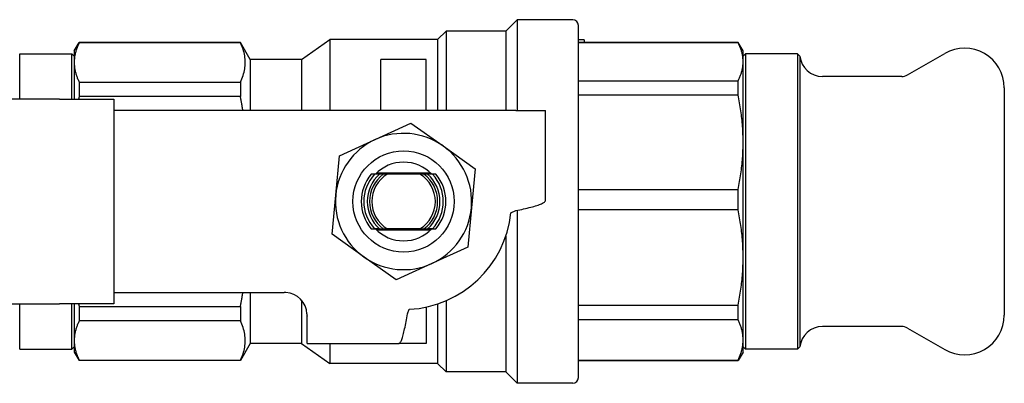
# Model space of a CAD drawing. Header units: millimetres. Extents: x 48 to 3732, y 74 to 351.
# Tile 3 of 4: x 290 to 376, y 319 to 351. Entities that reach past the tile are written whole.
import ezdxf

# ---------------------------------------------------------------- set-up
doc = ezdxf.new("R2010")
doc.units = ezdxf.units.MM
doc.layers.add('DETAIL', color=2, linetype='Continuous')

msp = doc.modelspace()

# ---------------------------------------------------------------- linework, layer by layer
at = {"layer": 'DETAIL'}
for p, q in [((332.338, 349.996), (333.338, 350.996)), ((333.338, 350.996), (333.338, 342.996)), ((338.238, 350.996), (333.338, 350.996)), ((338.738, 319.496), (338.738, 350.496)), ((326.338, 349.246), (327.088, 349.996)), ((327.088, 349.996), (327.088, 342.996)), ((332.338, 349.996), (327.088, 349.996)), ((332.338, 349.996), (332.338, 342.996)), ((294.338, 348.246), (294.771, 348.996)), ((294.771, 348.996), (294.771, 348.968)), ((308.972, 348.996), (294.771, 348.996)), ((308.972, 348.968), (294.771, 348.968)), ((308.972, 348.996), (308.972, 348.968)), ((309.838, 347.496), (308.972, 348.996)), ((314.338, 347.496), (316.837, 349.246)), ((316.837, 349.246), (316.837, 342.996)), ((326.338, 349.246), (316.837, 349.246)), ((326.338, 349.246), (326.338, 342.996)), ((339.238, 349.218), (338.738, 349.218)), ((338.738, 348.996), (352.805, 348.996)), ((352.805, 348.977), (338.738, 348.977)), ((339.238, 349.218), (339.238, 348.996)), ((352.805, 348.977), (352.805, 348.996)), ((353.238, 348.246), (352.805, 348.996)), ((289.538, 343.996), (289.538, 347.996)), ((289.538, 347.996), (294.138, 347.996)), ((294.138, 343.996), (294.138, 347.996)), ((294.338, 347.796), (294.138, 347.996)), ((294.338, 348.246), (294.338, 347.238)), ((353.238, 347.297), (353.238, 348.246)), ((353.238, 347.796), (353.438, 347.996)), ((353.438, 347.996), (353.438, 321.996)), ((358.038, 347.996), (353.438, 347.996)), ((358.038, 347.996), (358.038, 321.996)), ((358.238, 347.796), (358.038, 347.996)), ((358.238, 347.796), (358.238, 322.196)), ((367.702, 346.13), (370.988, 348.028)), ((294.338, 347.238), (294.338, 343.996)), ((309.838, 347.496), (309.838, 342.996)), ((314.338, 347.496), (309.838, 347.496)), ((314.338, 347.496), (314.338, 342.996)), ((325.338, 347.496), (321.338, 347.496)), ((321.338, 342.996), (321.338, 347.496)), ((325.338, 342.996), (325.338, 347.496)), ((353.238, 340.21), (353.238, 347.297)), ((367.202, 345.996), (360.228, 345.996)), ((294.771, 345.508), (308.972, 345.508)), ((294.771, 345.508), (294.771, 344.244)), ((308.972, 345.508), (308.972, 344.244)), ((338.738, 345.616), (352.805, 345.616)), ((352.805, 344.367), (352.805, 345.616)), ((308.972, 344.244), (294.771, 344.244)), ((352.805, 344.367), (338.738, 344.367)), ((376.238, 344.996), (376.238, 324.996)), ((293.03, 343.996), (288.53, 343.996)), ((293.03, 343.996), (297.838, 343.996)), ((297.838, 343.996), (297.838, 342.996)), ((310.083, 342.996), (297.838, 342.996)), ((297.838, 342.996), (297.838, 326.996)), ((312.976, 342.996), (310.083, 342.996)), ((333.238, 342.996), (312.976, 342.996)), ((333.238, 342.996), (335.838, 342.996)), ((335.838, 335.104), (335.838, 342.996)), ((320.839, 340.452), (323.989, 341.894)), ((323.989, 341.894), (326.813, 339.888)), ((317.69, 339.009), (320.839, 340.452)), ((326.813, 339.888), (329.637, 337.881)), ((353.238, 330.07), (353.238, 340.21)), ((317.364, 335.56), (317.69, 339.009)), ((321.221, 337.396), (320.79, 337.396)), ((325.727, 337.496), (320.948, 337.496)), ((324.78, 337.396), (321.895, 337.396)), ((325.885, 337.396), (325.454, 337.396)), ((329.637, 337.881), (329.311, 334.433)), ((317.039, 332.112), (317.364, 335.56)), ((338.738, 336.054), (352.805, 336.054)), ((352.805, 334.267), (352.805, 336.054)), ((329.311, 334.433), (328.986, 330.984)), ((332.785, 333.996), (333.238, 334.191)), ((333.338, 334.214), (333.338, 318.996)), ((352.805, 334.267), (338.738, 334.267)), ((319.863, 330.105), (317.039, 332.112)), ((321.221, 332.596), (320.79, 332.596)), ((320.948, 332.496), (325.727, 332.496)), ((324.78, 332.596), (321.895, 332.596)), ((325.885, 332.596), (325.454, 332.596)), ((332.338, 331.955), (332.338, 319.996)), ((328.986, 330.984), (325.836, 329.541)), ((322.687, 328.099), (319.863, 330.105)), ((325.836, 329.541), (322.687, 328.099)), ((353.238, 322.815), (353.238, 330.07)), ((297.838, 326.996), (310.083, 326.996)), ((297.838, 326.996), (297.838, 325.996)), ((309.838, 326.996), (309.838, 322.496)), ((310.083, 326.996), (312.838, 326.996)), ((288.53, 325.996), (293.03, 325.996)), ((289.538, 321.996), (289.538, 325.996)), ((297.838, 325.996), (293.03, 325.996)), ((294.138, 321.996), (294.138, 325.996)), ((294.338, 325.996), (294.338, 322.755)), ((314.338, 326.319), (314.338, 322.496)), ((327.088, 326.268), (327.088, 319.996)), ((294.771, 325.749), (308.972, 325.749)), ((294.771, 325.749), (294.771, 324.485)), ((308.972, 325.749), (308.972, 324.485)), ((323.689, 325.096), (323.838, 325.51)), ((325.338, 325.709), (325.338, 322.496)), ((326.338, 325.983), (326.338, 320.746)), ((338.738, 325.873), (352.805, 325.873)), ((352.805, 324.594), (352.805, 325.873)), ((308.972, 324.485), (294.771, 324.485)), ((314.838, 322.496), (314.838, 324.904)), ((352.805, 324.594), (338.738, 324.594)), ((367.202, 323.996), (360.228, 323.996)), ((367.702, 323.863), (370.988, 321.965)), ((294.338, 322.755), (294.338, 321.746)), ((353.238, 321.746), (353.238, 322.815)), ((289.538, 321.996), (294.138, 321.996)), ((294.338, 322.196), (294.138, 321.996)), ((294.338, 321.746), (294.771, 320.996)), ((309.838, 322.496), (308.972, 320.996)), ((314.338, 322.496), (309.838, 322.496)), ((314.338, 322.496), (316.837, 320.746)), ((314.838, 322.496), (322.924, 322.496)), ((316.837, 322.496), (316.837, 320.746)), ((325.338, 322.496), (322.924, 322.496)), ((353.238, 321.746), (352.805, 320.996)), ((353.238, 322.196), (353.438, 321.996)), ((358.038, 321.996), (353.438, 321.996)), ((358.238, 322.196), (358.038, 321.996)), ((294.771, 321.025), (308.972, 321.025)), ((294.771, 321.025), (294.771, 320.996)), ((308.972, 320.996), (294.771, 320.996)), ((308.972, 321.025), (308.972, 320.996)), ((338.738, 321.037), (352.805, 321.037)), ((338.738, 320.996), (352.805, 320.996)), ((352.805, 320.996), (352.805, 321.037)), ((326.338, 320.746), (316.837, 320.746)), ((326.338, 320.746), (327.088, 319.996)), ((332.338, 319.996), (327.088, 319.996)), ((332.338, 319.996), (333.338, 318.996)), ((338.238, 318.996), (333.338, 318.996))]:
    msp.add_line(p, q, dxfattribs=at)
at = {"layer": 'DETAIL', "flags": 128}
for points in [[(294.771, 348.968), (294.736, 348.896), (294.703, 348.824), (294.672, 348.752), (294.641, 348.68), (294.612, 348.608), (294.585, 348.536), (294.559, 348.464), (294.534, 348.392), (294.511, 348.32), (294.489, 348.248), (294.468, 348.176), (294.449, 348.104), (294.432, 348.032), (294.415, 347.96), (294.401, 347.888), (294.388, 347.816), (294.376, 347.744), (294.366, 347.671), (294.357, 347.599), (294.35, 347.527), (294.345, 347.455), (294.341, 347.382), (294.338, 347.31), (294.338, 347.238)], [(308.972, 345.508), (309.039, 345.651), (309.101, 345.795), (309.157, 345.939), (309.208, 346.082), (309.253, 346.226), (309.293, 346.37), (309.326, 346.514), (309.354, 346.658), (309.376, 346.802), (309.392, 346.946), (309.401, 347.09), (309.405, 347.234), (309.402, 347.379), (309.392, 347.523), (309.377, 347.668), (309.355, 347.813), (309.327, 347.957), (309.293, 348.102), (309.254, 348.247), (309.209, 348.391), (309.158, 348.536), (309.101, 348.68), (309.039, 348.824), (308.972, 348.968)], [(353.238, 347.297), (353.237, 347.367), (353.234, 347.437), (353.23, 347.507), (353.225, 347.577), (353.218, 347.647), (353.209, 347.717), (353.199, 347.787), (353.187, 347.857), (353.174, 347.927), (353.16, 347.998), (353.143, 348.068), (353.126, 348.138), (353.107, 348.208), (353.086, 348.278), (353.064, 348.348), (353.041, 348.418), (353.016, 348.489), (352.99, 348.559), (352.963, 348.629), (352.934, 348.698), (352.903, 348.768), (352.872, 348.838), (352.839, 348.908), (352.805, 348.977)], [(294.338, 347.238), (294.338, 347.166), (294.341, 347.094), (294.345, 347.022), (294.35, 346.95), (294.357, 346.877), (294.366, 346.805), (294.376, 346.733), (294.388, 346.661), (294.401, 346.589), (294.416, 346.516), (294.432, 346.444), (294.449, 346.372), (294.468, 346.3), (294.489, 346.227), (294.511, 346.155), (294.534, 346.083), (294.559, 346.011), (294.585, 345.939), (294.613, 345.867), (294.642, 345.795), (294.672, 345.723), (294.703, 345.651), (294.736, 345.58), (294.771, 345.508)], [(352.805, 345.616), (352.839, 345.686), (352.872, 345.755), (352.904, 345.825), (352.934, 345.895), (352.963, 345.965), (352.99, 346.035), (353.017, 346.105), (353.041, 346.175), (353.065, 346.245), (353.087, 346.315), (353.107, 346.385), (353.126, 346.455), (353.144, 346.525), (353.16, 346.595), (353.175, 346.665), (353.188, 346.735), (353.199, 346.805), (353.209, 346.875), (353.218, 346.946), (353.225, 347.016), (353.231, 347.086), (353.234, 347.156), (353.237, 347.226), (353.238, 347.297)], [(294.771, 344.244), (294.769, 344.233), (294.767, 344.223), (294.764, 344.213), (294.762, 344.203), (294.76, 344.192), (294.758, 344.182), (294.756, 344.172), (294.754, 344.161), (294.752, 344.151), (294.75, 344.141), (294.748, 344.13), (294.746, 344.12), (294.744, 344.11), (294.742, 344.099), (294.74, 344.089), (294.738, 344.079), (294.736, 344.069), (294.734, 344.058), (294.732, 344.048), (294.73, 344.038), (294.728, 344.027), (294.726, 344.017), (294.724, 344.007), (294.722, 343.996)], [(309.188, 342.996), (309.181, 343.049), (309.173, 343.101), (309.165, 343.153), (309.157, 343.205), (309.149, 343.257), (309.141, 343.309), (309.132, 343.361), (309.124, 343.413), (309.115, 343.465), (309.106, 343.517), (309.098, 343.569), (309.089, 343.621), (309.08, 343.673), (309.07, 343.725), (309.061, 343.777), (309.052, 343.829), (309.042, 343.881), (309.032, 343.933), (309.022, 343.985), (309.013, 344.036), (309.002, 344.088), (308.992, 344.14), (308.982, 344.192), (308.972, 344.244)], [(353.238, 340.21), (353.237, 340.383), (353.234, 340.557), (353.23, 340.73), (353.225, 340.903), (353.218, 341.077), (353.209, 341.25), (353.199, 341.423), (353.187, 341.597), (353.174, 341.77), (353.16, 341.944), (353.143, 342.117), (353.126, 342.291), (353.107, 342.464), (353.086, 342.638), (353.064, 342.811), (353.041, 342.984), (353.016, 343.158), (352.99, 343.331), (352.963, 343.504), (352.934, 343.677), (352.903, 343.849), (352.872, 344.022), (352.839, 344.194), (352.805, 344.367)], [(352.805, 336.054), (352.839, 336.227), (352.872, 336.4), (352.904, 336.573), (352.934, 336.746), (352.963, 336.918), (352.99, 337.091), (353.017, 337.264), (353.041, 337.437), (353.065, 337.61), (353.087, 337.783), (353.107, 337.956), (353.126, 338.13), (353.144, 338.303), (353.16, 338.476), (353.175, 338.649), (353.188, 338.822), (353.199, 338.996), (353.209, 339.169), (353.218, 339.343), (353.225, 339.516), (353.231, 339.69), (353.234, 339.863), (353.237, 340.037), (353.238, 340.21)], [(320.854, 337.403), (320.839, 337.403), (320.824, 337.403), (320.809, 337.403), (320.794, 337.403), (320.779, 337.402), (320.764, 337.402), (320.749, 337.402), (320.734, 337.402), (320.719, 337.402), (320.704, 337.402), (320.689, 337.402), (320.673, 337.401), (320.658, 337.401), (320.642, 337.401), (320.627, 337.401), (320.612, 337.401), (320.596, 337.401), (320.58, 337.4), (320.565, 337.4), (320.549, 337.4), (320.533, 337.4), (320.518, 337.4), (320.502, 337.4), (320.486, 337.4)], [(320.79, 337.396), (320.777, 337.397), (320.765, 337.397), (320.752, 337.397), (320.739, 337.397), (320.726, 337.397), (320.714, 337.397), (320.701, 337.397), (320.688, 337.397), (320.675, 337.398), (320.663, 337.398), (320.65, 337.398), (320.637, 337.398), (320.625, 337.398), (320.612, 337.398), (320.599, 337.398), (320.587, 337.399), (320.574, 337.399), (320.561, 337.399), (320.549, 337.399), (320.536, 337.399), (320.524, 337.399), (320.511, 337.399), (320.498, 337.399), (320.486, 337.4)], [(321.541, 337.399), (321.528, 337.399), (321.514, 337.399), (321.501, 337.399), (321.487, 337.399), (321.474, 337.399), (321.46, 337.399), (321.447, 337.398), (321.433, 337.398), (321.42, 337.398), (321.407, 337.398), (321.393, 337.398), (321.38, 337.398), (321.367, 337.398), (321.353, 337.398), (321.34, 337.398), (321.327, 337.397), (321.314, 337.397), (321.3, 337.397), (321.287, 337.397), (321.274, 337.397), (321.261, 337.397), (321.247, 337.397), (321.234, 337.397), (321.221, 337.396)], [(321.895, 337.396), (321.88, 337.397), (321.865, 337.397), (321.85, 337.397), (321.835, 337.397), (321.821, 337.397), (321.806, 337.397), (321.791, 337.397), (321.776, 337.397), (321.761, 337.397), (321.746, 337.398), (321.731, 337.398), (321.717, 337.398), (321.702, 337.398), (321.687, 337.398), (321.673, 337.398), (321.658, 337.398), (321.643, 337.398), (321.629, 337.398), (321.614, 337.399), (321.599, 337.399), (321.585, 337.399), (321.57, 337.399), (321.556, 337.399), (321.541, 337.399)], [(325.134, 337.399), (325.12, 337.399), (325.105, 337.399), (325.09, 337.399), (325.076, 337.399), (325.061, 337.399), (325.047, 337.398), (325.032, 337.398), (325.017, 337.398), (325.003, 337.398), (324.988, 337.398), (324.973, 337.398), (324.959, 337.398), (324.944, 337.398), (324.929, 337.398), (324.914, 337.397), (324.899, 337.397), (324.885, 337.397), (324.87, 337.397), (324.855, 337.397), (324.84, 337.397), (324.825, 337.397), (324.81, 337.397), (324.795, 337.397), (324.78, 337.396)], [(325.454, 337.396), (325.441, 337.397), (325.428, 337.397), (325.415, 337.397), (325.401, 337.397), (325.388, 337.397), (325.375, 337.397), (325.362, 337.397), (325.349, 337.397), (325.335, 337.398), (325.322, 337.398), (325.309, 337.398), (325.295, 337.398), (325.282, 337.398), (325.269, 337.398), (325.255, 337.398), (325.242, 337.398), (325.228, 337.398), (325.215, 337.399), (325.202, 337.399), (325.188, 337.399), (325.175, 337.399), (325.161, 337.399), (325.148, 337.399), (325.134, 337.399)], [(326.189, 337.4), (326.174, 337.4), (326.158, 337.4), (326.142, 337.4), (326.126, 337.4), (326.111, 337.4), (326.095, 337.4), (326.079, 337.401), (326.064, 337.401), (326.048, 337.401), (326.033, 337.401), (326.017, 337.401), (326.002, 337.401), (325.987, 337.402), (325.972, 337.402), (325.956, 337.402), (325.941, 337.402), (325.926, 337.402), (325.911, 337.402), (325.896, 337.402), (325.881, 337.403), (325.866, 337.403), (325.851, 337.403), (325.836, 337.403), (325.821, 337.403)], [(326.189, 337.4), (326.177, 337.399), (326.164, 337.399), (326.152, 337.399), (326.139, 337.399), (326.126, 337.399), (326.114, 337.399), (326.101, 337.399), (326.089, 337.399), (326.076, 337.398), (326.063, 337.398), (326.051, 337.398), (326.038, 337.398), (326.025, 337.398), (326.013, 337.398), (326, 337.398), (325.987, 337.397), (325.974, 337.397), (325.962, 337.397), (325.949, 337.397), (325.936, 337.397), (325.924, 337.397), (325.911, 337.397), (325.898, 337.397), (325.885, 337.396)], [(333.238, 334.191), (333.408, 334.229), (333.577, 334.267), (333.745, 334.305), (333.91, 334.343), (334.073, 334.381), (334.233, 334.419), (334.388, 334.457), (334.538, 334.495), (334.682, 334.533), (334.82, 334.571), (334.952, 334.609), (335.076, 334.647), (335.192, 334.685), (335.3, 334.723), (335.399, 334.761), (335.489, 334.8), (335.569, 334.838), (335.64, 334.876), (335.7, 334.914), (335.749, 334.952), (335.788, 334.99), (335.815, 335.028), (335.832, 335.066), (335.838, 335.104)], [(353.238, 330.07), (353.237, 330.245), (353.234, 330.42), (353.23, 330.595), (353.225, 330.77), (353.218, 330.945), (353.209, 331.12), (353.199, 331.295), (353.187, 331.47), (353.174, 331.645), (353.16, 331.82), (353.143, 331.996), (353.126, 332.171), (353.107, 332.346), (353.086, 332.521), (353.064, 332.696), (353.041, 332.871), (353.016, 333.046), (352.99, 333.221), (352.963, 333.396), (352.934, 333.57), (352.903, 333.744), (352.872, 333.919), (352.839, 334.093), (352.805, 334.267)], [(320.486, 332.593), (320.498, 332.594), (320.511, 332.594), (320.524, 332.594), (320.536, 332.594), (320.549, 332.594), (320.561, 332.594), (320.574, 332.594), (320.587, 332.594), (320.599, 332.595), (320.612, 332.595), (320.625, 332.595), (320.637, 332.595), (320.65, 332.595), (320.663, 332.595), (320.675, 332.595), (320.688, 332.595), (320.701, 332.596), (320.714, 332.596), (320.726, 332.596), (320.739, 332.596), (320.752, 332.596), (320.765, 332.596), (320.777, 332.596), (320.79, 332.596)], [(320.486, 332.593), (320.502, 332.593), (320.518, 332.593), (320.533, 332.593), (320.549, 332.593), (320.565, 332.593), (320.58, 332.592), (320.596, 332.592), (320.612, 332.592), (320.627, 332.592), (320.642, 332.592), (320.658, 332.592), (320.673, 332.592), (320.689, 332.591), (320.704, 332.591), (320.719, 332.591), (320.734, 332.591), (320.749, 332.591), (320.764, 332.591), (320.779, 332.591), (320.794, 332.59), (320.809, 332.59), (320.824, 332.59), (320.839, 332.59), (320.854, 332.59)], [(321.221, 332.596), (321.234, 332.596), (321.247, 332.596), (321.261, 332.596), (321.274, 332.596), (321.287, 332.596), (321.3, 332.596), (321.314, 332.596), (321.327, 332.596), (321.34, 332.595), (321.353, 332.595), (321.367, 332.595), (321.38, 332.595), (321.393, 332.595), (321.407, 332.595), (321.42, 332.595), (321.433, 332.595), (321.447, 332.595), (321.46, 332.594), (321.474, 332.594), (321.487, 332.594), (321.501, 332.594), (321.514, 332.594), (321.528, 332.594), (321.541, 332.594)], [(321.541, 332.594), (321.556, 332.594), (321.57, 332.594), (321.585, 332.594), (321.599, 332.594), (321.614, 332.594), (321.629, 332.595), (321.643, 332.595), (321.658, 332.595), (321.673, 332.595), (321.687, 332.595), (321.702, 332.595), (321.717, 332.595), (321.731, 332.595), (321.746, 332.595), (321.761, 332.596), (321.776, 332.596), (321.791, 332.596), (321.806, 332.596), (321.821, 332.596), (321.835, 332.596), (321.85, 332.596), (321.865, 332.596), (321.88, 332.596), (321.895, 332.596)], [(324.78, 332.596), (324.795, 332.596), (324.81, 332.596), (324.825, 332.596), (324.84, 332.596), (324.855, 332.596), (324.87, 332.596), (324.885, 332.596), (324.899, 332.596), (324.914, 332.596), (324.929, 332.595), (324.944, 332.595), (324.959, 332.595), (324.973, 332.595), (324.988, 332.595), (325.003, 332.595), (325.017, 332.595), (325.032, 332.595), (325.047, 332.595), (325.061, 332.594), (325.076, 332.594), (325.09, 332.594), (325.105, 332.594), (325.12, 332.594), (325.134, 332.594)], [(325.134, 332.594), (325.148, 332.594), (325.161, 332.594), (325.175, 332.594), (325.188, 332.594), (325.202, 332.594), (325.215, 332.594), (325.228, 332.595), (325.242, 332.595), (325.255, 332.595), (325.269, 332.595), (325.282, 332.595), (325.295, 332.595), (325.309, 332.595), (325.322, 332.595), (325.335, 332.595), (325.349, 332.596), (325.362, 332.596), (325.375, 332.596), (325.388, 332.596), (325.401, 332.596), (325.415, 332.596), (325.428, 332.596), (325.441, 332.596), (325.454, 332.596)], [(325.821, 332.59), (325.836, 332.59), (325.851, 332.59), (325.866, 332.59), (325.881, 332.59), (325.896, 332.591), (325.911, 332.591), (325.926, 332.591), (325.941, 332.591), (325.956, 332.591), (325.972, 332.591), (325.987, 332.591), (326.002, 332.592), (326.017, 332.592), (326.033, 332.592), (326.048, 332.592), (326.064, 332.592), (326.079, 332.592), (326.095, 332.592), (326.111, 332.593), (326.126, 332.593), (326.142, 332.593), (326.158, 332.593), (326.174, 332.593), (326.189, 332.593)], [(325.885, 332.596), (325.898, 332.596), (325.911, 332.596), (325.924, 332.596), (325.936, 332.596), (325.949, 332.596), (325.962, 332.596), (325.974, 332.596), (325.987, 332.595), (326, 332.595), (326.013, 332.595), (326.025, 332.595), (326.038, 332.595), (326.051, 332.595), (326.063, 332.595), (326.076, 332.595), (326.089, 332.594), (326.101, 332.594), (326.114, 332.594), (326.126, 332.594), (326.139, 332.594), (326.152, 332.594), (326.164, 332.594), (326.177, 332.594), (326.189, 332.593)], [(352.805, 325.873), (352.839, 326.048), (352.872, 326.222), (352.904, 326.397), (352.934, 326.571), (352.963, 326.746), (352.99, 326.92), (353.017, 327.095), (353.041, 327.27), (353.065, 327.444), (353.087, 327.619), (353.107, 327.794), (353.126, 327.969), (353.144, 328.144), (353.16, 328.319), (353.175, 328.494), (353.188, 328.669), (353.199, 328.844), (353.209, 329.019), (353.218, 329.194), (353.225, 329.369), (353.231, 329.544), (353.234, 329.719), (353.237, 329.895), (353.238, 330.07)], [(308.972, 325.749), (308.982, 325.801), (308.992, 325.853), (309.003, 325.905), (309.013, 325.957), (309.023, 326.009), (309.032, 326.061), (309.042, 326.113), (309.052, 326.165), (309.061, 326.217), (309.07, 326.269), (309.08, 326.321), (309.089, 326.373), (309.098, 326.425), (309.107, 326.477), (309.115, 326.529), (309.124, 326.581), (309.132, 326.633), (309.141, 326.685), (309.149, 326.737), (309.157, 326.789), (309.165, 326.841), (309.173, 326.893), (309.181, 326.945), (309.188, 326.997)], [(294.722, 325.996), (294.724, 325.986), (294.726, 325.976), (294.728, 325.966), (294.73, 325.955), (294.732, 325.945), (294.734, 325.935), (294.736, 325.924), (294.738, 325.914), (294.74, 325.904), (294.742, 325.893), (294.744, 325.883), (294.746, 325.873), (294.748, 325.863), (294.75, 325.852), (294.752, 325.842), (294.754, 325.832), (294.756, 325.821), (294.758, 325.811), (294.76, 325.801), (294.762, 325.79), (294.764, 325.78), (294.767, 325.77), (294.769, 325.76), (294.771, 325.749)], [(294.771, 324.485), (294.736, 324.413), (294.703, 324.341), (294.672, 324.269), (294.641, 324.197), (294.612, 324.125), (294.585, 324.054), (294.559, 323.982), (294.534, 323.91), (294.511, 323.837), (294.489, 323.765), (294.468, 323.693), (294.449, 323.621), (294.432, 323.549), (294.415, 323.477), (294.401, 323.405), (294.388, 323.333), (294.376, 323.261), (294.366, 323.189), (294.357, 323.116), (294.35, 323.044), (294.345, 322.972), (294.341, 322.9), (294.338, 322.827), (294.338, 322.755)], [(308.972, 321.025), (309.039, 321.169), (309.101, 321.312), (309.157, 321.456), (309.208, 321.599), (309.253, 321.743), (309.293, 321.887), (309.326, 322.031), (309.354, 322.175), (309.376, 322.319), (309.392, 322.463), (309.401, 322.607), (309.405, 322.752), (309.402, 322.896), (309.392, 323.04), (309.377, 323.185), (309.355, 323.33), (309.327, 323.475), (309.293, 323.619), (309.254, 323.764), (309.209, 323.909), (309.158, 324.053), (309.101, 324.197), (309.039, 324.341), (308.972, 324.485)], [(322.924, 322.496), (322.956, 322.502), (322.988, 322.519), (323.02, 322.547), (323.051, 322.585), (323.083, 322.634), (323.115, 322.694), (323.147, 322.765), (323.179, 322.845), (323.211, 322.935), (323.243, 323.034), (323.274, 323.142), (323.306, 323.258), (323.338, 323.382), (323.37, 323.514), (323.402, 323.652), (323.434, 323.796), (323.466, 323.946), (323.497, 324.102), (323.529, 324.261), (323.561, 324.424), (323.593, 324.589), (323.625, 324.757), (323.657, 324.926), (323.689, 325.096)], [(353.238, 322.815), (353.237, 322.89), (353.234, 322.964), (353.23, 323.038), (353.225, 323.112), (353.218, 323.186), (353.209, 323.26), (353.199, 323.335), (353.187, 323.409), (353.174, 323.483), (353.16, 323.557), (353.143, 323.632), (353.126, 323.706), (353.107, 323.78), (353.086, 323.854), (353.064, 323.929), (353.041, 324.003), (353.016, 324.077), (352.99, 324.151), (352.963, 324.225), (352.934, 324.299), (352.903, 324.373), (352.872, 324.447), (352.839, 324.521), (352.805, 324.594)], [(294.338, 322.755), (294.338, 322.683), (294.341, 322.611), (294.345, 322.539), (294.35, 322.467), (294.357, 322.395), (294.366, 322.322), (294.376, 322.25), (294.388, 322.178), (294.401, 322.106), (294.416, 322.033), (294.432, 321.961), (294.449, 321.889), (294.468, 321.817), (294.489, 321.745), (294.511, 321.672), (294.534, 321.6), (294.559, 321.528), (294.585, 321.456), (294.613, 321.384), (294.642, 321.312), (294.672, 321.24), (294.703, 321.169), (294.736, 321.097), (294.771, 321.025)], [(352.805, 321.037), (352.839, 321.11), (352.872, 321.184), (352.904, 321.258), (352.934, 321.332), (352.963, 321.406), (352.99, 321.48), (353.017, 321.554), (353.041, 321.628), (353.065, 321.702), (353.087, 321.777), (353.107, 321.851), (353.126, 321.925), (353.144, 321.999), (353.16, 322.073), (353.175, 322.147), (353.188, 322.221), (353.199, 322.296), (353.209, 322.37), (353.218, 322.444), (353.225, 322.518), (353.231, 322.593), (353.234, 322.667), (353.237, 322.741), (353.238, 322.815)]]:
    msp.add_lwpolyline(points, dxfattribs=at)
at = {"layer": 'DETAIL'}
msp.add_circle((323.338, 334.996), 4.459, dxfattribs=at)
for centre, radius, start, end in [((338.238, 350.496), 0.5, 0, 90), ((360.228, 347.996), 2, 185.73917, 270), ((372.738, 344.996), 3.5, 0, 120), ((367.202, 346.996), 1, 270, 300), ((323.338, 334.996), 6, 54.6075, 114.6075), ((323.338, 334.996), 6, 114.6075, 174.6075), ((323.338, 334.996), 6, 354.6075, 54.6075), ((323.338, 334.996), 3.459, 44.09659, 135.90341), ((323.338, 334.996), 3.729, 139.88074, 220.11926), ((323.338, 334.996), 3.5, 136.70819, 223.29181), ((323.338, 334.996), 3.2, 131.40962, 228.59038), ((323.338, 334.996), 3, 126.78493, 233.21507), ((323.338, 334.996), 2.8, 121.00272, 238.99728), ((323.338, 334.996), 2.8, 301.00272, 58.99728), ((323.338, 334.996), 3, 306.78493, 53.21507), ((323.338, 334.996), 3.2, 311.40962, 48.59038), ((323.338, 334.996), 3.5, 316.70819, 43.29181), ((323.338, 334.996), 3.729, 319.88074, 40.11926), ((323.338, 334.996), 6, 174.6075, 234.6075), ((323.338, 334.996), 9.5, 273.01696, 353.95767), ((323.338, 334.996), 6, 294.6075, 354.6075), ((323.338, 334.996), 3.459, 224.09659, 315.90341), ((323.338, 334.996), 6, 234.6075, 294.6075), ((312.838, 324.996), 2, 2.86598, 86.04729), ((372.738, 324.996), 3.5, 240, 0), ((360.228, 321.996), 2, 90, 174.26083), ((367.202, 322.996), 1, 60, 90), ((338.238, 319.496), 0.5, 270, 0)]:
    msp.add_arc(centre, radius, start, end, dxfattribs=at)
for centre, major_axis, ratio, start_param, end_param in [((312.86, 325.325), (1.824, -0.126), 0.913705, 1.57074, 1.646224), ((314.836, 325.096), (0.034, -2.6), 0.000481, 4.712389, 4.786457)]:
    msp.add_ellipse(centre, major_axis=major_axis, ratio=ratio, start_param=start_param, end_param=end_param, dxfattribs=at)

doc.saveas('drawing.dxf')
